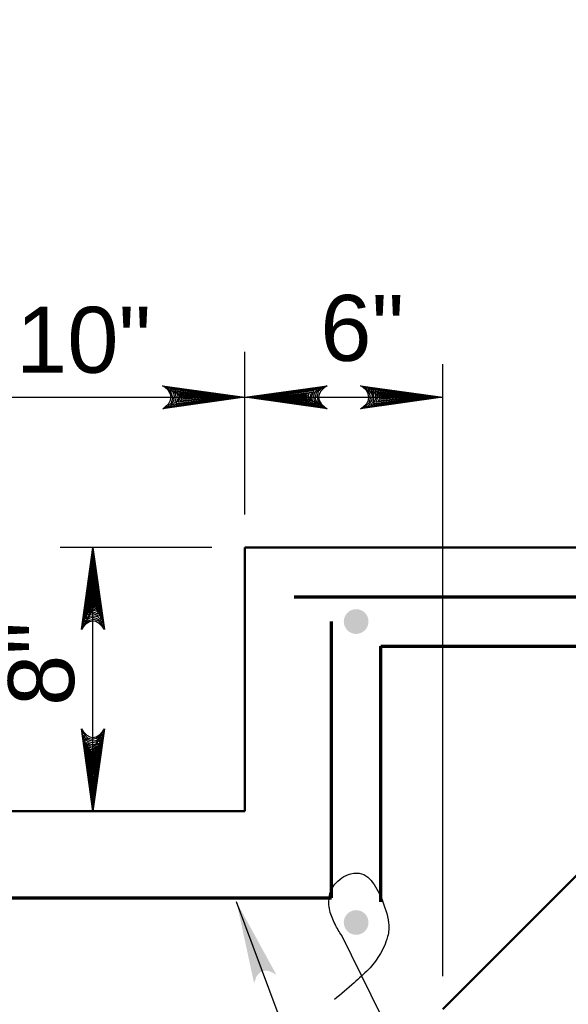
# Model space of a CAD drawing. Extents: x -217 to 423, y -193 to 255.
# Tile 34 of 39: x 215 to 231, y 46 to 76. Entities that reach past the tile are written whole.
import ezdxf

# ---------------------------------------------------------------- set-up
doc = ezdxf.new("R2010")
doc.units = 0
doc.header["$MEASUREMENT"] = 0
for name, color, linetype, lineweight in [('Level 1', 253, 'Continuous', 18), ('S-Anno-Dims', 33, 'Continuous', 35), ('S-Anno-Text', 53, 'Continuous', 25), ('S-Sect-Conc', 6, 'Continuous', 50), ('S-Sect-Rbar', 7, 'Continuous', 70)]:
    doc.layers.add(name, color=color, linetype=linetype, lineweight=lineweight)
doc.styles.add('NOTES', font='romans.shx')

# ---------------------------------------------------------------- blocks, each defined once
blk = doc.blocks.new('LARROW')
at = {"color": 0, "linetype": 'ByBlock', "lineweight": -2, "flags": 128}
blk.add_lwpolyline([(-4.925, 0.713), (0, 0), (-4.921, -0.713), (-4.768, -0.594), (-4.551, -0.382), (-4.445, -0.185), (-4.417, 0), (-4.457, 0.209), (-4.571, 0.413), (-4.791, 0.614), (-4.925, 0.713), (-0.146, 0.008), (-4.764, -0.665), (-4.622, -0.559), (-4.394, -0.343), (-4.319, -0.063), (-4.37, 0.217), (-4.504, 0.409), (-4.665, 0.567), (-4.776, 0.654), (-0.406, 0.008), (-4.555, -0.587), (-4.409, -0.492), (-4.335, -0.37), (-4.252, -0.213), (-4.209, 0.008), (-4.232, 0.189), (-4.319, 0.331), (-4.496, 0.445), (-4.614, 0.583), (-0.709, 0.008), (-4.327, -0.5), (-4.165, -0.299), (-4.118, -0.055), (-4.142, 0.217), (-4.453, 0.512), (-1.047, 0.024), (-4.118, -0.406), (-4.075, -0.264), (-3.98, -0.035), (-4.039, 0.209), (-4.283, 0.425), (-1.358, 0.024), (-4.008, -0.315), (-3.921, -0.142), (-3.882, 0.043), (-4.067, 0.331), (-1.728, 0.024), (-3.846, -0.236), (-3.787, -0.106), (-3.772, 0.043), (-3.921, 0.252), (-2.169, 0.024), (-3.713, -0.15), (-3.669, 0.051), (-3.811, 0.173), (-2.531, 0.024), (-3.61, -0.091), (-3.634, 0.102), (-2.902, 0.024), (-3.567, -0.028), (-3.587, 0.031), (-3.358, 0.031)], dxfattribs=at)

msp = doc.modelspace()

# ---------------------------------------------------------------- hatches: boundary and pattern name
at = {"layer": 'S-Anno-Text', "lineweight": 25}
msp.add_hatch(color=256, dxfattribs=at).paths.add_polyline_path([(221.637, 46.695), (221.101, 49.166), (222.315, 46.95), (222.231, 47.002), (222.091, 47.068), (221.979, 47.083), (221.886, 47.064), (221.794, 47.008), (221.716, 46.917), (221.66, 46.776)], flags=16)
at = {"layer": 'S-Sect-Rbar'}
for points in [[(224.731, 58.041, 1), (224.731, 57.291, 1)], [(224.731, 48.916, 1), (224.731, 48.166, 1)]]:
    msp.add_hatch(color=256, dxfattribs=at).paths.add_polyline_path(points, flags=16)

# ---------------------------------------------------------------- linework, layer by layer
at = {"layer": 'Level 1', "color": 214, "linetype": 'Continuous', "lineweight": 25}
msp.add_3dface([(-216.672, -192.74), (423.328, -192.74), (423.328, 255.26), (-216.672, 255.26)], dxfattribs=at)
msp.add_3dface([(-216.672, -192.74), (423.328, -192.74), (423.328, 255.26), (-216.672, 255.26)], dxfattribs=at)
msp.add_3dface([(-216.672, -192.74), (423.328, -192.74), (423.328, 255.26), (-216.672, 255.26)], dxfattribs=at)
msp.add_3dface([(-216.672, -192.74), (423.328, -192.74), (423.328, 255.26), (-216.672, 255.26)], dxfattribs=at)
msp.add_3dface([(-216.672, -192.74), (423.328, -192.74), (423.328, 255.26), (-216.672, 255.26)], dxfattribs=at)
at = {"layer": 'S-Anno-Dims', "lineweight": 25}
for p, q in [((221.356, 61.291), (221.356, 65.843)), ((221.356, 60.914), (221.356, 65.466)), ((227.356, 46.914), (227.356, 65.466)), ((211.356, 64.468), (221.356, 64.468)), ((221.356, 64.468), (227.356, 64.468)), ((220.358, 59.916), (215.749, 59.916)), ((216.747, 51.916), (216.747, 59.916)), ((220.358, 51.916), (215.749, 51.916))]:
    msp.add_line(p, q, dxfattribs=at)
at = {"layer": 'S-Anno-Text', "lineweight": 25, "flags": 128}
for points in [[(230.846, 28.773), (228.714, 28.773), (221.101, 49.166)], [(230.846, 37.314), (229.628, 37.314), (224.298, 48.142)]]:
    msp.add_lwpolyline(points, dxfattribs=at)
at = {"layer": 'S-Anno-Text', "lineweight": 25}
msp.add_open_spline([(224.298, 48.142), (224.216, 48.252), (224.152, 48.366), (224.091, 48.488), (224.022, 48.622), (223.971, 48.754), (223.932, 48.904), (223.892, 49.059), (223.898, 49.21), (223.922, 49.363), (223.945, 49.507), (224.025, 49.638), (224.124, 49.741), (224.266, 49.888), (224.424, 50.002), (224.659, 50.036), (224.879, 50.067), (225.072, 49.96), (225.185, 49.815), (225.311, 49.652), (225.423, 49.468), (225.505, 49.259), (225.602, 49.013), (225.678, 48.79), (225.712, 48.527), (225.73, 48.383), (225.723, 48.249), (225.685, 48.111), (225.627, 47.902), (225.539, 47.711), (225.426, 47.535), (225.331, 47.388), (225.236, 47.241), (225.107, 47.115), (224.961, 46.974), (224.816, 46.847), (224.669, 46.715), (224.474, 46.539), (224.281, 46.364), (224.071, 46.204)], degree=3, knots=[0, 0, 0, 0, 0.05545, 0.05545, 0.05545, 0.116744, 0.116744, 0.116744, 0.179842, 0.179842, 0.179842, 0.238739, 0.238739, 0.238739, 0.322677, 0.322677, 0.322677, 0.400996, 0.400996, 0.400996, 0.489165, 0.489165, 0.489165, 0.593712, 0.593712, 0.593712, 0.651097, 0.651097, 0.651097, 0.737796, 0.737796, 0.737796, 0.810333, 0.810333, 0.810333, 0.891928, 0.891928, 0.891928, 1, 1, 1, 1], dxfattribs=at)
at = {"layer": 'S-Sect-Conc'}
for p, q in [((221.356, 51.916), (221.356, 59.916)), ((221.356, 59.916), (246.413, 59.916)), ((227.356, 45.916), (235.356, 53.916)), ((211.356, 51.916), (221.356, 51.916))]:
    msp.add_line(p, q, dxfattribs=at)
at = {"layer": 'S-Sect-Rbar'}
for p, q in [((222.856, 58.416), (246.413, 58.416)), ((223.981, 49.291), (223.981, 57.666)), ((225.481, 56.916), (246.413, 56.916)), ((225.481, 49.166), (225.481, 56.916)), ((208.731, 49.291), (223.981, 49.291))]:
    msp.add_line(p, q, dxfattribs=at)

# ---------------------------------------------------------------- block references
at = {"layer": 'S-Anno-Dims', "lineweight": 25, "xscale": 0.5065787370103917, "yscale": 0.4901954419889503, "zscale": 0.03175}
for p in [(221.356, 64.468), (227.356, 64.468)]:
    msp.add_blockref('LARROW', p, dxfattribs=at)
at = {"layer": 'S-Anno-Dims', "lineweight": 25, "zscale": 0.03175}
for p, xscale, yscale, rotation in [((221.356, 64.468), 0.5065787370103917, 0.4901954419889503, 180), ((216.747, 59.916), 0.5065533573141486, 0.4901077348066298, 90), ((216.747, 51.916), 0.5065533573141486, 0.4901077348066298, 270)]:
    msp.add_blockref('LARROW', p, dxfattribs=dict(at, xscale=xscale, yscale=yscale, rotation=rotation))

# ---------------------------------------------------------------- texts
at = {"layer": 'S-Anno-Dims', "lineweight": 25, "char_height": 2, "attachment_point": 1, "line_spacing_factor": 0.734563, "style": 'NOTES'}
for s, insert in [('\\fArial|b0|i0|c0|p39;6"', (223.643, 67.569)), ('\\fArial|b0|i0|c0|p39;10"', (214.416, 67.209))]:
    msp.add_mtext(s, dxfattribs=dict(at, insert=insert))
at = {"layer": 'S-Anno-Dims', "lineweight": 25, "insert": (214.176, 55.106), "char_height": 2, "attachment_point": 1, "rotation": 90, "line_spacing_factor": 0.734563, "style": 'NOTES'}
msp.add_mtext('\\fArial|b0|i0|c0|p39;8"', dxfattribs=at)

doc.saveas('drawing.dxf')
